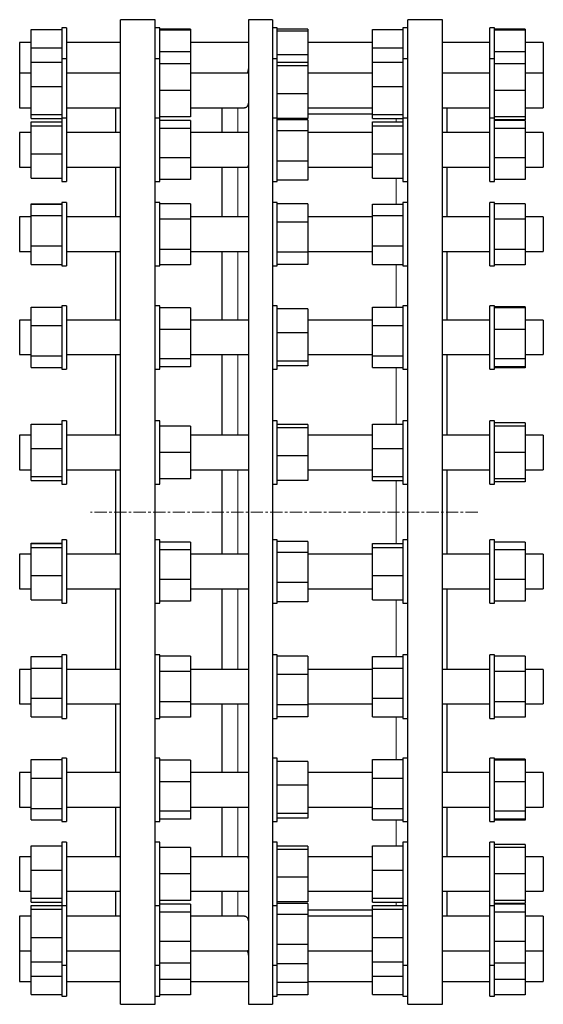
# Model space of a CAD drawing. Header units: millimetres. Extents: x 35 to 2039, y 162 to 2083.
# Tile 2 of 2: x 1494 to 2039, y 1025 to 2050. Entities that reach past the tile are written whole.
import ezdxf

# ---------------------------------------------------------------- set-up
doc = ezdxf.new("R2010")
doc.units = ezdxf.units.MM
doc.linetypes.add('CENTERX2', pattern=[20.32, 12.7, -2.54, 2.54, -2.54])
doc.layers.add('FORMAT', color=7, linetype='Continuous')

msp = doc.modelspace()

# ---------------------------------------------------------------- linework, layer by layer
at = {"color": 7, "linetype": 'Continuous', "lineweight": 25}
for p, q in [((1542.8, 2040.9), (1537.8, 2040.9)), ((1537.8, 2040.9), (1537.8, 2008.9)), ((1542.8, 2040.9), (1542.8, 2008.9)), ((1634.9, 2049.5), (1598.9, 2049.5)), ((1598.9, 1024.5), (1598.9, 2049.5)), ((1634.9, 1024.5), (1634.9, 2049.5)), ((1639.9, 2040.9), (1634.9, 2040.9)), ((1639.9, 2039.8), (1639.9, 2040.9)), ((1639.9, 2008.9), (1639.9, 2039.8)), ((1757, 2049.5), (1732, 2049.5)), ((1732, 2049.5), (1732, 1537)), ((1757, 2049.5), (1757, 1537)), ((1762, 2040.9), (1757, 2040.9)), ((1762, 2038.7), (1762, 2040.9)), ((1897.9, 2040.9), (1892.9, 2040.9)), ((1892.9, 2040.9), (1892.9, 2008.9)), ((1933.9, 2049.5), (1897.9, 2049.5)), ((1897.9, 1024.5), (1897.9, 2049.5)), ((1933.9, 1024.5), (1933.9, 2049.5)), ((1988.2, 2040.9), (1983.2, 2040.9)), ((1983.2, 2039.8), (1983.2, 2040.9)), ((1983.2, 2008.9), (1983.2, 2039.8)), ((1988.2, 2039.8), (1988.2, 2040.9)), ((1988.2, 2008.9), (1988.2, 2039.8)), ((1506, 2020.1), (1506, 2039.4)), ((1506, 2039.4), (1537.8, 2039.4)), ((1671.7, 2039.7), (1639.9, 2039.7)), ((1671.7, 2038.6), (1639.9, 2038.6)), ((1671.7, 2039.7), (1671.7, 2038.6)), ((1671.7, 2038.6), (1671.7, 2016.2)), ((1793.8, 2039.5), (1762, 2039.5)), ((1762, 2008.9), (1762, 2038.7)), ((1793.8, 2037.5), (1762, 2037.5)), ((1793.8, 2039.5), (1793.8, 2037.5)), ((1793.8, 2037.5), (1793.8, 2012.8)), ((1861.1, 2020.1), (1861.1, 2039.4)), ((1861.1, 2039.4), (1892.9, 2039.4)), ((2020, 2039.7), (1988.2, 2039.7)), ((2020, 2038.6), (1988.2, 2038.6)), ((2020, 2039.7), (2020, 2038.6)), ((2020, 2038.6), (2020, 2016.2)), ((1506, 2025.9), (1493.9, 2025.9)), ((1493.9, 2025.9), (1493.9, 2001.6)), ((1506, 2020.1), (1537.8, 2020.1)), ((1506, 2005.2), (1506, 2020.1)), ((1598.9, 2025.9), (1542.8, 2025.9)), ((1732, 2025.9), (1671.7, 2025.9)), ((1861.1, 2025.9), (1793.8, 2025.9)), ((1861.1, 2020.1), (1892.9, 2020.1)), ((1861.1, 2005.2), (1861.1, 2020.1)), ((1983.2, 2025.9), (1933.9, 2025.9)), ((2038.9, 2025.9), (2020, 2025.9)), ((2038.9, 2025.9), (2038.9, 2001.6)), ((1671.7, 2016.2), (1639.9, 2016.2)), ((1671.7, 2016.2), (1671.7, 2003.4)), ((1793.8, 2012.8), (1762, 2012.8)), ((1793.8, 2012.8), (1793.8, 2004.9)), ((2020, 2016.2), (1988.2, 2016.2)), ((2020, 2016.2), (2020, 2003.4)), ((1493.9, 2001.6), (1493.9, 1993.9)), ((1506, 2005.2), (1537.8, 2005.2)), ((1506, 1980), (1506, 2005.2)), ((1542.8, 2008.9), (1537.8, 2008.9)), ((1537.8, 2008.9), (1537.8, 1949.7)), ((1542.8, 2008.9), (1542.8, 1949.7)), ((1639.9, 2008.9), (1634.9, 2008.9)), ((1639.9, 2004.4), (1639.9, 2008.9)), ((1639.9, 1946.9), (1639.9, 2004.4)), ((1671.7, 2003.4), (1639.9, 2003.4)), ((1671.7, 2003.4), (1671.7, 1975.9)), ((1762, 2008.9), (1757, 2008.9)), ((1762, 2002.5), (1762, 2008.9)), ((1793.8, 2004.9), (1762, 2004.9)), ((1762, 1946.9), (1762, 2002.5)), ((1793.8, 2001.4), (1762, 2001.4)), ((1793.8, 2004.9), (1793.8, 2001.4)), ((1793.8, 2001.4), (1793.8, 1972.4)), ((1861.1, 1980), (1861.1, 2005.2)), ((1861.1, 2005.2), (1892.9, 2005.2)), ((1897.9, 2008.9), (1892.9, 2008.9)), ((1892.9, 2008.9), (1892.9, 1949.7)), ((1988.2, 2008.9), (1983.2, 2008.9)), ((1983.2, 2004.4), (1983.2, 2008.9)), ((1983.2, 1946.9), (1983.2, 2004.4)), ((1988.2, 2004.4), (1988.2, 2008.9)), ((1988.2, 1946.9), (1988.2, 2004.4)), ((2020, 2003.4), (1988.2, 2003.4)), ((2020, 2003.4), (2020, 1975.9)), ((2038.9, 2001.6), (2038.9, 1993.9)), ((1506, 1993.9), (1493.9, 1993.9)), ((1493.9, 1993.9), (1493.9, 1965.4)), ((1598.9, 1993.9), (1542.8, 1993.9)), ((1732, 1993.9), (1671.7, 1993.9)), ((1861.1, 1993.9), (1793.8, 1993.9)), ((1983.2, 1993.9), (1933.9, 1993.9)), ((2038.9, 1993.9), (2020, 1993.9)), ((2038.9, 1993.9), (2038.9, 1965.4)), ((1506, 1980), (1537.8, 1980)), ((1506, 1950.7), (1506, 1980)), ((1861.1, 1950.7), (1861.1, 1980)), ((1861.1, 1980), (1892.9, 1980)), ((1671.7, 1975.9), (1639.9, 1975.9)), ((1671.7, 1975.9), (1671.7, 1948.4)), ((1793.8, 1972.4), (1762, 1972.4)), ((1793.8, 1972.4), (1793.8, 1946.8)), ((2020, 1975.9), (1988.2, 1975.9)), ((2020, 1975.9), (2020, 1948.4)), ((1493.9, 1965.4), (1493.9, 1957.9)), ((1493.9, 1957.9), (1506, 1957.9)), ((1542.8, 1957.9), (1598.9, 1957.9)), ((1593.9, 1931.9), (1593.9, 1957.9)), ((1671.7, 1957.9), (1727.5, 1957.9)), ((1704.5, 1957.9), (1704.5, 1931.9)), ((1793.8, 1957.9), (1861.1, 1957.9)), ((1933.9, 1957.9), (1983.2, 1957.9)), ((1938.9, 1931.9), (1938.9, 1957.9)), ((2020, 1957.9), (2038.9, 1957.9)), ((2038.9, 1965.4), (2038.9, 1957.9)), ((1506, 1950.7), (1537.8, 1950.7)), ((1506, 1946.5), (1506, 1950.7)), ((1537.8, 1949.7), (1537.8, 1946.9)), ((1542.8, 1949.7), (1542.8, 1946.9)), ((1671.7, 1948.4), (1639.9, 1948.4)), ((1861.1, 1951), (1793.8, 1951)), ((1861.1, 1950.7), (1892.9, 1950.7)), ((1861.1, 1946.5), (1861.1, 1950.7)), ((1892.9, 1949.7), (1892.9, 1946.9)), ((2020, 1948.4), (1988.2, 1948.4)), ((2020, 1948.4), (2020, 1945.2)), ((1506, 1946.5), (1537.8, 1946.5)), ((1506, 1943.2), (1537.8, 1943.2)), ((1506, 1939.1), (1506, 1943.2)), ((1506, 1943.2), (1506, 1943.2)), ((1506, 1943.2), (1537.8, 1943.2)), ((1506, 1909.7), (1506, 1939.1)), ((1506, 1939.1), (1537.8, 1939.1)), ((1542.8, 1946.9), (1537.8, 1946.9)), ((1537.8, 1946.9), (1537.8, 1883.4)), ((1542.8, 1946.9), (1542.8, 1883.4)), ((1639.9, 1946.9), (1634.9, 1946.9)), ((1639.9, 1937.2), (1639.9, 1946.9)), ((1671.7, 1944.5), (1639.9, 1944.5)), ((1671.7, 1944.5), (1671.7, 1936.3)), ((1762, 1946.9), (1757, 1946.9)), ((1762, 1934.5), (1762, 1946.9)), ((1793.8, 1946.8), (1762, 1946.8)), ((1793.8, 1945.2), (1762, 1945.2)), ((1793.8, 1945.2), (1793.8, 1933.7)), ((1861.1, 1946.5), (1892.9, 1946.5)), ((1861.1, 1943.2), (1892.9, 1943.2)), ((1861.1, 1939.1), (1861.1, 1943.2)), ((1861.1, 1909.7), (1861.1, 1939.1)), ((1861.1, 1939.1), (1892.9, 1939.1)), ((1897.9, 1946.9), (1892.9, 1946.9)), ((1892.9, 1946.9), (1892.9, 1883.4)), ((1988.2, 1946.9), (1983.2, 1946.9)), ((1983.2, 1937.2), (1983.2, 1946.9)), ((1988.2, 1937.2), (1988.2, 1946.9)), ((2020, 1945.2), (1988.2, 1945.2)), ((2020, 1944.5), (1988.2, 1944.5)), ((2020, 1944.5), (2020, 1936.3)), ((1506, 1931.9), (1493.9, 1931.9)), ((1493.9, 1931.9), (1493.9, 1900)), ((1598.9, 1931.9), (1542.8, 1931.9)), ((1639.9, 1880.9), (1639.9, 1937.2)), ((1671.7, 1936.3), (1639.9, 1936.3)), ((1671.7, 1936.3), (1671.7, 1905.6)), ((1732, 1931.9), (1671.7, 1931.9)), ((1762, 1880.9), (1762, 1934.5)), ((1793.8, 1933.7), (1762, 1933.7)), ((1793.8, 1933.7), (1793.8, 1902.3)), ((1861.1, 1931.9), (1793.8, 1931.9)), ((1983.2, 1931.9), (1933.9, 1931.9)), ((1983.2, 1880.9), (1983.2, 1937.2)), ((1988.2, 1880.9), (1988.2, 1937.2)), ((2020, 1936.3), (1988.2, 1936.3)), ((2020, 1936.3), (2020, 1905.6)), ((2038.9, 1931.9), (2020, 1931.9)), ((2038.9, 1931.9), (2038.9, 1900)), ((1506, 1909.7), (1537.8, 1909.7)), ((1506, 1884.5), (1506, 1909.7)), ((1861.1, 1909.7), (1892.9, 1909.7)), ((1861.1, 1884.5), (1861.1, 1909.7)), ((1493.9, 1900), (1493.9, 1895.9)), ((1671.7, 1905.6), (1639.9, 1905.6)), ((1671.7, 1905.6), (1671.7, 1883.2)), ((1793.8, 1902.3), (1762, 1902.3)), ((1793.8, 1902.3), (1793.8, 1882.5)), ((2020, 1905.6), (1988.2, 1905.6)), ((2020, 1905.6), (2020, 1883.2)), ((2038.9, 1900), (2038.9, 1895.9)), ((1493.9, 1895.9), (1506, 1895.9)), ((1542.8, 1895.9), (1598.9, 1895.9)), ((1593.9, 1844.2), (1593.9, 1895.9)), ((1671.7, 1895.9), (1729.8, 1895.9)), ((1704.5, 1895.9), (1704.5, 1844.2)), ((1793.8, 1895.9), (1861.1, 1895.9)), ((1933.9, 1895.9), (1983.2, 1895.9)), ((1938.9, 1844.2), (1938.9, 1895.9)), ((2020, 1895.9), (2038.9, 1895.9)), ((1506, 1884.5), (1537.8, 1884.5)), ((1506, 1884.5), (1537.8, 1884.5)), ((1506, 1884.5), (1506, 1884.5)), ((1537.8, 1883.4), (1537.8, 1880.9)), ((1537.8, 1880.9), (1542.8, 1880.9)), ((1542.8, 1883.4), (1542.8, 1880.9)), ((1634.9, 1880.9), (1639.9, 1880.9)), ((1671.7, 1883.2), (1639.9, 1883.2)), ((1757, 1880.9), (1762, 1880.9)), ((1793.8, 1882.5), (1762, 1882.5)), ((1861.1, 1884.5), (1892.9, 1884.5)), ((1892.9, 1883.4), (1892.9, 1880.9)), ((1892.9, 1880.9), (1897.9, 1880.9)), ((1983.2, 1880.9), (1988.2, 1880.9)), ((2020, 1883.2), (1988.2, 1883.2)), ((1506, 1857.7), (1537.8, 1857.7)), ((1506, 1857.6), (1506, 1857.7)), ((1506, 1857.6), (1537.8, 1857.6)), ((1506, 1845.5), (1506, 1857.6)), ((1542.8, 1859.2), (1537.8, 1859.2)), ((1537.8, 1859.2), (1537.8, 1793.5)), ((1542.8, 1859.2), (1542.8, 1793.5)), ((1639.9, 1859.2), (1634.9, 1859.2)), ((1639.9, 1842.7), (1639.9, 1859.2)), ((1671.7, 1857.9), (1639.9, 1857.9)), ((1671.7, 1857.9), (1671.7, 1842)), ((1762, 1859.2), (1757, 1859.2)), ((1762, 1839.4), (1762, 1859.2)), ((1793.8, 1857.7), (1762, 1857.7)), ((1793.8, 1857.7), (1793.8, 1838.9)), ((1861.1, 1857.6), (1892.9, 1857.6)), ((1861.1, 1845.5), (1861.1, 1857.6)), ((1897.9, 1859.2), (1892.9, 1859.2)), ((1892.9, 1859.2), (1892.9, 1793.5)), ((1988.2, 1859.2), (1983.2, 1859.2)), ((1983.2, 1842.7), (1983.2, 1859.2)), ((1988.2, 1842.7), (1988.2, 1859.2)), ((2020, 1857.9), (1988.2, 1857.9)), ((2020, 1857.9), (2020, 1842)), ((1506, 1845.5), (1537.8, 1845.5)), ((1506, 1814), (1506, 1845.5)), ((1861.1, 1845.5), (1892.9, 1845.5)), ((1861.1, 1814), (1861.1, 1845.5)), ((1506, 1844.2), (1493.9, 1844.2)), ((1493.9, 1844.2), (1493.9, 1809.8)), ((1598.9, 1844.2), (1542.8, 1844.2)), ((1639.9, 1793.2), (1639.9, 1842.7)), ((1671.7, 1842), (1639.9, 1842)), ((1732, 1844.2), (1671.7, 1844.2)), ((1671.7, 1842), (1671.7, 1810.3)), ((1762, 1793.2), (1762, 1839.4)), ((1793.8, 1838.9), (1762, 1838.9)), ((1861.1, 1844.2), (1793.8, 1844.2)), ((1793.8, 1838.9), (1793.8, 1807.4)), ((1983.2, 1844.2), (1933.9, 1844.2)), ((1983.2, 1793.2), (1983.2, 1842.7)), ((1988.2, 1793.2), (1988.2, 1842.7)), ((2020, 1842), (1988.2, 1842)), ((2038.9, 1844.2), (2020, 1844.2)), ((2020, 1842), (2020, 1810.3)), ((2038.9, 1844.2), (2038.9, 1809.8)), ((1493.9, 1809.8), (1493.9, 1808.2)), ((1493.9, 1808.2), (1506, 1808.2)), ((1506, 1814), (1537.8, 1814)), ((1506, 1794.7), (1506, 1814)), ((1542.8, 1808.2), (1598.9, 1808.2)), ((1593.9, 1736.8), (1593.9, 1808.2)), ((1671.7, 1810.3), (1639.9, 1810.3)), ((1671.7, 1810.3), (1671.7, 1794.4)), ((1671.7, 1808.2), (1731.5, 1808.2)), ((1704.5, 1808.2), (1704.5, 1736.8)), ((1793.8, 1807.4), (1762, 1807.4)), ((1793.8, 1808.2), (1861.1, 1808.2)), ((1793.8, 1807.4), (1793.8, 1794.6)), ((1861.1, 1794.7), (1861.1, 1814)), ((1861.1, 1814), (1892.9, 1814)), ((1933.9, 1808.2), (1983.2, 1808.2)), ((1938.9, 1736.8), (1938.9, 1808.2)), ((2020, 1810.3), (1988.2, 1810.3)), ((2020, 1810.3), (2020, 1794.4)), ((2020, 1808.2), (2038.9, 1808.2)), ((2038.9, 1809.8), (2038.9, 1808.2)), ((1506, 1794.7), (1537.8, 1794.7)), ((1506, 1794.7), (1537.8, 1794.7)), ((1506, 1794.7), (1506, 1794.7)), ((1671.7, 1794.4), (1639.9, 1794.4)), ((1793.8, 1794.6), (1762, 1794.6)), ((1861.1, 1794.7), (1892.9, 1794.7)), ((2020, 1794.4), (1988.2, 1794.4)), ((1537.8, 1793.5), (1537.8, 1793.2)), ((1537.8, 1793.2), (1542.8, 1793.2)), ((1542.8, 1793.5), (1542.8, 1793.2)), ((1634.9, 1793.2), (1639.9, 1793.2)), ((1757, 1793.2), (1762, 1793.2)), ((1892.9, 1793.5), (1892.9, 1793.2)), ((1892.9, 1793.2), (1897.9, 1793.2)), ((1983.2, 1793.2), (1988.2, 1793.2)), ((1506, 1731), (1506, 1750.3)), ((1506, 1750.3), (1537.8, 1750.3)), ((1542.8, 1751.8), (1537.8, 1751.8)), ((1537.8, 1751.8), (1537.8, 1685.8)), ((1542.8, 1751.8), (1542.8, 1685.8)), ((1639.9, 1751.8), (1634.9, 1751.8)), ((1639.9, 1727.3), (1639.9, 1751.8)), ((1671.7, 1749.5), (1639.9, 1749.5)), ((1671.7, 1749.5), (1671.7, 1727)), ((1762, 1751.8), (1757, 1751.8)), ((1762, 1723.8), (1762, 1751.8)), ((1793.8, 1748.4), (1762, 1748.4)), ((1793.8, 1748.4), (1793.8, 1723.6)), ((1861.1, 1750.3), (1892.9, 1750.3)), ((1861.1, 1731), (1861.1, 1750.3)), ((1897.9, 1751.8), (1892.9, 1751.8)), ((1892.9, 1751.8), (1892.9, 1685.8)), ((1988.2, 1751.8), (1983.2, 1751.8)), ((1983.2, 1727.3), (1983.2, 1751.8)), ((1988.2, 1727.3), (1988.2, 1751.8)), ((2020, 1750.5), (1988.2, 1750.5)), ((2020, 1749.5), (1988.2, 1749.5)), ((2020, 1750.5), (2020, 1749.5)), ((2020, 1749.5), (2020, 1727)), ((1506, 1736.8), (1493.9, 1736.8)), ((1493.9, 1736.8), (1493.9, 1701)), ((1598.9, 1736.8), (1542.8, 1736.8)), ((1732, 1736.8), (1671.7, 1736.8)), ((1861.1, 1736.8), (1793.8, 1736.8)), ((1983.2, 1736.8), (1933.9, 1736.8)), ((2038.9, 1736.8), (2020, 1736.8)), ((2038.9, 1736.8), (2038.9, 1701)), ((1506, 1731), (1537.8, 1731)), ((1506, 1699.5), (1506, 1731)), ((1639.9, 1685.8), (1639.9, 1727.3)), ((1671.7, 1727), (1639.9, 1727)), ((1671.7, 1727), (1671.7, 1696.3)), ((1762, 1685.8), (1762, 1723.8)), ((1793.8, 1723.6), (1762, 1723.6)), ((1793.8, 1723.6), (1793.8, 1694)), ((1861.1, 1731), (1892.9, 1731)), ((1861.1, 1699.5), (1861.1, 1731)), ((1983.2, 1685.8), (1983.2, 1727.3)), ((1988.2, 1685.8), (1988.2, 1727.3)), ((2020, 1727), (1988.2, 1727)), ((2020, 1727), (2020, 1696.3)), ((1493.9, 1701), (1493.9, 1700.8)), ((1493.9, 1700.8), (1506, 1700.8)), ((1506, 1699.5), (1537.8, 1699.5)), ((1506, 1687.3), (1506, 1699.5)), ((1542.8, 1700.8), (1598.9, 1700.8)), ((1593.9, 1617), (1593.9, 1700.8)), ((1671.7, 1696.3), (1639.9, 1696.3)), ((1671.7, 1700.8), (1732, 1700.8)), ((1671.7, 1696.3), (1671.7, 1688.1)), ((1704.5, 1700.8), (1704.5, 1617)), ((1793.8, 1694), (1762, 1694)), ((1793.8, 1700.8), (1861.1, 1700.8)), ((1793.8, 1694), (1793.8, 1689.2)), ((1861.1, 1699.5), (1892.9, 1699.5)), ((1861.1, 1687.3), (1861.1, 1699.5)), ((1933.9, 1700.8), (1983.2, 1700.8)), ((1938.9, 1617), (1938.9, 1700.8)), ((2020, 1696.3), (1988.2, 1696.3)), ((2020, 1700.8), (2038.9, 1700.8)), ((2020, 1696.3), (2020, 1688.1)), ((2038.9, 1701), (2038.9, 1700.8)), ((1506, 1687.3), (1537.8, 1687.3)), ((1537.8, 1685.8), (1542.8, 1685.8)), ((1634.9, 1685.8), (1639.9, 1685.8)), ((1671.7, 1688.1), (1639.9, 1688.1)), ((1757, 1685.8), (1762, 1685.8)), ((1793.8, 1689.2), (1762, 1689.2)), ((1861.1, 1687.3), (1892.9, 1687.3)), ((1892.9, 1685.8), (1897.9, 1685.8)), ((1983.2, 1685.8), (1988.2, 1685.8)), ((2020, 1688.1), (1988.2, 1688.1)), ((2020, 1687), (1988.2, 1687)), ((2020, 1688.1), (2020, 1687)), ((1542.8, 1632), (1537.8, 1632)), ((1537.8, 1632), (1537.8, 1566)), ((1542.8, 1632), (1542.8, 1566)), ((1639.9, 1632), (1634.9, 1632)), ((1639.9, 1599), (1639.9, 1632)), ((1762, 1632), (1757, 1632)), ((1762, 1595.4), (1762, 1632)), ((1897.9, 1632), (1892.9, 1632)), ((1892.9, 1632), (1892.9, 1566)), ((1988.2, 1632), (1983.2, 1632)), ((1983.2, 1599), (1983.2, 1632)), ((1988.2, 1599), (1988.2, 1632)), ((1506, 1628.4), (1537.8, 1628.4)), ((1506, 1603.2), (1506, 1628.4)), ((1671.7, 1626.5), (1639.9, 1626.5)), ((1671.7, 1626.5), (1671.7, 1599)), ((1793.8, 1628.1), (1762, 1628.1)), ((1793.8, 1624.6), (1762, 1624.6)), ((1793.8, 1628.1), (1793.8, 1624.6)), ((1793.8, 1624.6), (1793.8, 1595.5)), ((1861.1, 1628.4), (1892.9, 1628.4)), ((1861.1, 1603.2), (1861.1, 1628.4)), ((2020, 1629.7), (1988.2, 1629.7)), ((2020, 1626.5), (1988.2, 1626.5)), ((2020, 1629.7), (2020, 1626.5)), ((2020, 1626.5), (2020, 1599)), ((1506, 1617), (1493.9, 1617)), ((1493.9, 1617), (1493.9, 1581)), ((1598.9, 1617), (1542.8, 1617)), ((1732, 1617), (1671.7, 1617)), ((1861.1, 1617), (1793.8, 1617)), ((1983.2, 1617), (1933.9, 1617)), ((2038.9, 1617), (2020, 1617)), ((2038.9, 1617), (2038.9, 1581)), ((1506, 1603.2), (1537.8, 1603.2)), ((1506, 1573.8), (1506, 1603.2)), ((1639.9, 1566), (1639.9, 1599)), ((1671.7, 1599), (1639.9, 1599)), ((1671.7, 1599), (1671.7, 1571.5)), ((1861.1, 1573.8), (1861.1, 1603.2)), ((1861.1, 1603.2), (1892.9, 1603.2)), ((1983.2, 1566), (1983.2, 1599)), ((1988.2, 1566), (1988.2, 1599)), ((2020, 1599), (1988.2, 1599)), ((2020, 1599), (2020, 1571.5)), ((1793.8, 1595.5), (1762, 1595.5)), ((1762, 1566), (1762, 1595.4)), ((1793.8, 1595.5), (1793.8, 1569.9)), ((1493.9, 1581), (1506, 1581)), ((1542.8, 1581), (1598.9, 1581)), ((1593.9, 1493), (1593.9, 1581)), ((1671.7, 1581), (1732, 1581)), ((1704.5, 1581), (1704.5, 1537)), ((1793.8, 1581), (1861.1, 1581)), ((1933.9, 1581), (1983.2, 1581)), ((1938.9, 1493), (1938.9, 1581)), ((2020, 1581), (2038.9, 1581)), ((1506, 1573.8), (1537.8, 1573.8)), ((1506, 1569.7), (1506, 1573.8)), ((1506, 1569.7), (1537.8, 1569.7)), ((1671.7, 1571.5), (1639.9, 1571.5)), ((1793.8, 1569.9), (1762, 1569.9)), ((1861.1, 1573.8), (1892.9, 1573.8)), ((1861.1, 1569.7), (1861.1, 1573.8)), ((1861.1, 1569.7), (1892.9, 1569.7)), ((2020, 1571.5), (1988.2, 1571.5)), ((2020, 1568.3), (1988.2, 1568.3)), ((2020, 1571.5), (2020, 1568.3)), ((1537.8, 1566), (1542.8, 1566)), ((1634.9, 1566), (1639.9, 1566)), ((1757, 1566), (1762, 1566)), ((1892.9, 1566), (1897.9, 1566)), ((1983.2, 1566), (1988.2, 1566)), ((1704.5, 1537), (1704.5, 1493)), ((1732, 1537), (1732, 1024.5)), ((1757, 1537), (1757, 1024.5)), ((1542.8, 1508), (1537.8, 1508)), ((1537.8, 1508), (1537.8, 1442)), ((1542.8, 1508), (1542.8, 1442)), ((1639.9, 1508), (1634.9, 1508)), ((1639.9, 1466.5), (1639.9, 1508)), ((1762, 1508), (1757, 1508)), ((1762, 1463), (1762, 1508)), ((1897.9, 1508), (1892.9, 1508)), ((1892.9, 1508), (1892.9, 1442)), ((1988.2, 1508), (1983.2, 1508)), ((1983.2, 1466.5), (1983.2, 1508)), ((1988.2, 1466.5), (1988.2, 1508)), ((1506, 1504.3), (1506, 1504.4)), ((1506, 1504.4), (1537.8, 1504.4)), ((1506, 1504.3), (1537.8, 1504.3)), ((1506, 1500.2), (1506, 1504.3)), ((1506, 1500.2), (1537.8, 1500.2)), ((1506, 1470.9), (1506, 1500.2)), ((1671.7, 1505.7), (1639.9, 1505.7)), ((1671.7, 1497.5), (1639.9, 1497.5)), ((1671.7, 1505.7), (1671.7, 1497.5)), ((1671.7, 1497.5), (1671.7, 1466.8)), ((1793.8, 1506.4), (1762, 1506.4)), ((1793.8, 1506.4), (1793.8, 1494.9)), ((1861.1, 1504.3), (1892.9, 1504.3)), ((1861.1, 1500.2), (1861.1, 1504.3)), ((1861.1, 1470.9), (1861.1, 1500.2)), ((1861.1, 1500.2), (1892.9, 1500.2)), ((2020, 1505.7), (1988.2, 1505.7)), ((2020, 1497.5), (1988.2, 1497.5)), ((2020, 1505.7), (2020, 1497.5)), ((2020, 1497.5), (2020, 1466.8)), ((1506, 1493), (1493.9, 1493)), ((1493.9, 1493), (1493.9, 1457)), ((1598.9, 1493), (1542.8, 1493)), ((1732, 1493), (1671.7, 1493)), ((1793.8, 1494.9), (1762, 1494.9)), ((1793.8, 1494.9), (1793.8, 1463.5)), ((1861.1, 1493), (1793.8, 1493)), ((1983.2, 1493), (1933.9, 1493)), ((2038.9, 1493), (2020, 1493)), ((2038.9, 1493), (2038.9, 1457)), ((1506, 1470.9), (1537.8, 1470.9)), ((1506, 1445.7), (1506, 1470.9)), ((1671.7, 1466.8), (1639.9, 1466.8)), ((1639.9, 1442), (1639.9, 1466.5)), ((1671.7, 1466.8), (1671.7, 1444.3)), ((1861.1, 1470.9), (1892.9, 1470.9)), ((1861.1, 1445.7), (1861.1, 1470.9)), ((1983.2, 1442), (1983.2, 1466.5)), ((2020, 1466.8), (1988.2, 1466.8)), ((1988.2, 1442), (1988.2, 1466.5)), ((2020, 1466.8), (2020, 1444.3)), ((1493.9, 1457), (1506, 1457)), ((1542.8, 1457), (1598.9, 1457)), ((1593.9, 1373.2), (1593.9, 1457)), ((1671.7, 1457), (1732, 1457)), ((1704.5, 1457), (1704.5, 1373.2)), ((1793.8, 1463.5), (1762, 1463.5)), ((1762, 1442), (1762, 1463)), ((1793.8, 1463.5), (1793.8, 1443.6)), ((1793.8, 1457), (1861.1, 1457)), ((1933.9, 1457), (1983.2, 1457)), ((1938.9, 1373.2), (1938.9, 1457)), ((2020, 1457), (2038.9, 1457)), ((1506, 1445.7), (1537.8, 1445.7)), ((1506, 1445.7), (1537.8, 1445.7)), ((1506, 1445.7), (1506, 1445.7)), ((1861.1, 1445.7), (1892.9, 1445.7)), ((1537.8, 1442), (1542.8, 1442)), ((1634.9, 1442), (1639.9, 1442)), ((1671.7, 1444.3), (1639.9, 1444.3)), ((1757, 1442), (1762, 1442)), ((1793.8, 1443.6), (1762, 1443.6)), ((1892.9, 1442), (1897.9, 1442)), ((1983.2, 1442), (1988.2, 1442)), ((2020, 1444.3), (1988.2, 1444.3)), ((1506, 1386.7), (1537.8, 1386.7)), ((1506, 1374.6), (1506, 1386.7)), ((1506, 1386.7), (1506, 1386.7)), ((1506, 1386.7), (1537.8, 1386.7)), ((1542.8, 1388.2), (1537.8, 1388.2)), ((1537.8, 1388.2), (1537.8, 1322.2)), ((1542.8, 1388.2), (1542.8, 1322.2)), ((1639.9, 1388.2), (1634.9, 1388.2)), ((1639.9, 1338.7), (1639.9, 1388.2)), ((1671.7, 1387), (1639.9, 1387)), ((1671.7, 1387), (1671.7, 1371.1)), ((1762, 1388.2), (1757, 1388.2)), ((1762, 1335.7), (1762, 1388.2)), ((1793.8, 1386.8), (1762, 1386.8)), ((1793.8, 1386.8), (1793.8, 1368)), ((1861.1, 1386.7), (1892.9, 1386.7)), ((1861.1, 1374.6), (1861.1, 1386.7)), ((1897.9, 1388.2), (1892.9, 1388.2)), ((1892.9, 1388.2), (1892.9, 1322.2)), ((1988.2, 1388.2), (1983.2, 1388.2)), ((1983.2, 1338.7), (1983.2, 1388.2)), ((1988.2, 1338.7), (1988.2, 1388.2)), ((2020, 1387), (1988.2, 1387)), ((2020, 1387), (2020, 1371.1)), ((1506, 1374.6), (1537.8, 1374.6)), ((1506, 1343.1), (1506, 1374.6)), ((1861.1, 1374.6), (1892.9, 1374.6)), ((1861.1, 1343.1), (1861.1, 1374.6)), ((1506, 1373.2), (1493.9, 1373.2)), ((1493.9, 1373.2), (1493.9, 1337.2)), ((1598.9, 1373.2), (1542.8, 1373.2)), ((1671.7, 1371.1), (1639.9, 1371.1)), ((1732, 1373.2), (1671.7, 1373.2)), ((1671.7, 1371.1), (1671.7, 1339.4)), ((1793.8, 1368), (1762, 1368)), ((1861.1, 1373.2), (1793.8, 1373.2)), ((1793.8, 1368), (1793.8, 1336.4)), ((1983.2, 1373.2), (1933.9, 1373.2)), ((2020, 1371.1), (1988.2, 1371.1)), ((2038.9, 1373.2), (2020, 1373.2)), ((2020, 1371.1), (2020, 1339.4)), ((2038.9, 1373.2), (2038.9, 1337.2)), ((1506, 1323.8), (1506, 1343.1)), ((1506, 1343.1), (1537.8, 1343.1)), ((1861.1, 1323.8), (1861.1, 1343.1)), ((1861.1, 1343.1), (1892.9, 1343.1)), ((1493.9, 1337.2), (1506, 1337.2)), ((1542.8, 1337.2), (1598.9, 1337.2)), ((1593.9, 1265.8), (1593.9, 1337.2)), ((1671.7, 1339.4), (1639.9, 1339.4)), ((1639.9, 1322.2), (1639.9, 1338.7)), ((1671.7, 1339.4), (1671.7, 1323.5)), ((1671.7, 1337.2), (1732, 1337.2)), ((1704.5, 1337.2), (1704.5, 1265.8)), ((1793.8, 1336.4), (1762, 1336.4)), ((1762, 1322.2), (1762, 1335.7)), ((1793.8, 1337.2), (1861.1, 1337.2)), ((1793.8, 1336.4), (1793.8, 1323.7)), ((1933.9, 1337.2), (1983.2, 1337.2)), ((1938.9, 1265.8), (1938.9, 1337.2)), ((1983.2, 1322.2), (1983.2, 1338.7)), ((2020, 1339.4), (1988.2, 1339.4)), ((1988.2, 1322.2), (1988.2, 1338.7)), ((2020, 1339.4), (2020, 1323.5)), ((2020, 1337.2), (2038.9, 1337.2)), ((1506, 1323.8), (1537.8, 1323.8)), ((1506, 1323.7), (1506, 1323.8)), ((1506, 1323.7), (1537.8, 1323.7)), ((1671.7, 1323.5), (1639.9, 1323.5)), ((1793.8, 1323.7), (1762, 1323.7)), ((1861.1, 1323.8), (1892.9, 1323.8)), ((2020, 1323.5), (1988.2, 1323.5)), ((1537.8, 1322.2), (1542.8, 1322.2)), ((1634.9, 1322.2), (1639.9, 1322.2)), ((1757, 1322.2), (1762, 1322.2)), ((1892.9, 1322.2), (1897.9, 1322.2)), ((1983.2, 1322.2), (1988.2, 1322.2)), ((1506, 1279.3), (1537.8, 1279.3)), ((1506, 1260), (1506, 1279.3)), ((1542.8, 1280.8), (1537.8, 1280.8)), ((1537.8, 1280.8), (1537.8, 1214.8)), ((1542.8, 1280.8), (1542.8, 1214.8)), ((1639.9, 1280.8), (1634.9, 1280.8)), ((1639.9, 1224.5), (1639.9, 1280.8)), ((1671.7, 1278.5), (1639.9, 1278.5)), ((1671.7, 1278.5), (1671.7, 1256.1)), ((1762, 1280.8), (1757, 1280.8)), ((1762, 1222.1), (1762, 1280.8)), ((1793.8, 1277.4), (1762, 1277.4)), ((1793.8, 1277.4), (1793.8, 1252.7)), ((1861.1, 1260), (1861.1, 1279.3)), ((1861.1, 1279.3), (1892.9, 1279.3)), ((1897.9, 1280.8), (1892.9, 1280.8)), ((1892.9, 1280.8), (1892.9, 1214.8)), ((1988.2, 1280.8), (1983.2, 1280.8)), ((1983.2, 1224.5), (1983.2, 1280.8)), ((1988.2, 1224.5), (1988.2, 1280.8)), ((2020, 1279.6), (1988.2, 1279.6)), ((2020, 1278.5), (1988.2, 1278.5)), ((2020, 1279.6), (2020, 1278.5)), ((2020, 1278.5), (2020, 1256.1)), ((1506, 1265.8), (1493.9, 1265.8)), ((1493.9, 1265.8), (1493.9, 1229.8)), ((1598.9, 1265.8), (1542.8, 1265.8)), ((1731.5, 1265.8), (1671.7, 1265.8)), ((1861.1, 1265.8), (1793.8, 1265.8)), ((1983.2, 1265.8), (1933.9, 1265.8)), ((2038.9, 1265.8), (2020, 1265.8)), ((2038.9, 1265.8), (2038.9, 1229.8)), ((1506, 1228.5), (1506, 1260)), ((1506, 1260), (1537.8, 1260)), ((1671.7, 1256.1), (1639.9, 1256.1)), ((1671.7, 1256.1), (1671.7, 1225.4)), ((1793.8, 1252.7), (1762, 1252.7)), ((1793.8, 1252.7), (1793.8, 1223.1)), ((1861.1, 1260), (1892.9, 1260)), ((1861.1, 1228.5), (1861.1, 1260)), ((2020, 1256.1), (1988.2, 1256.1)), ((2020, 1256.1), (2020, 1225.4)), ((1493.9, 1229.8), (1506, 1229.8)), ((1506, 1228.5), (1537.8, 1228.5)), ((1506, 1216.4), (1506, 1228.5)), ((1542.8, 1229.8), (1598.9, 1229.8)), ((1593.9, 1178.2), (1593.9, 1229.8)), ((1671.7, 1225.4), (1639.9, 1225.4)), ((1639.9, 1214.8), (1639.9, 1224.5)), ((1671.7, 1229.8), (1732, 1229.8)), ((1671.7, 1225.4), (1671.7, 1217.2)), ((1704.5, 1229.8), (1704.5, 1178.2)), ((1793.8, 1223.1), (1762, 1223.1)), ((1762, 1214.8), (1762, 1222.1)), ((1793.8, 1229.8), (1861.1, 1229.8)), ((1793.8, 1223.1), (1793.8, 1218.3)), ((1861.1, 1228.5), (1892.9, 1228.5)), ((1861.1, 1216.4), (1861.1, 1228.5)), ((1933.9, 1229.8), (1983.2, 1229.8)), ((1938.9, 1178.2), (1938.9, 1229.8)), ((1983.2, 1214.8), (1983.2, 1224.5)), ((2020, 1225.4), (1988.2, 1225.4)), ((1988.2, 1214.8), (1988.2, 1224.5)), ((2020, 1229.8), (2038.9, 1229.8)), ((2020, 1225.4), (2020, 1217.2)), ((1506, 1216.4), (1537.8, 1216.4)), ((1537.8, 1214.8), (1542.8, 1214.8)), ((1634.9, 1214.8), (1639.9, 1214.8)), ((1671.7, 1217.2), (1639.9, 1217.2)), ((1757, 1214.8), (1762, 1214.8)), ((1793.8, 1218.3), (1762, 1218.3)), ((1861.1, 1216.4), (1892.9, 1216.4)), ((1892.9, 1214.8), (1897.9, 1214.8)), ((1983.2, 1214.8), (1988.2, 1214.8)), ((2020, 1217.2), (1988.2, 1217.2)), ((2020, 1216.1), (1988.2, 1216.1)), ((2020, 1217.2), (2020, 1216.1)), ((1506, 1189.5), (1537.8, 1189.5)), ((1506, 1164.3), (1506, 1189.5)), ((1542.8, 1193.2), (1537.8, 1193.2)), ((1537.8, 1193.2), (1537.8, 1127.2)), ((1542.8, 1193.2), (1542.8, 1127.2)), ((1639.9, 1193.2), (1634.9, 1193.2)), ((1639.9, 1131.6), (1639.9, 1193.2)), ((1762, 1193.2), (1757, 1193.2)), ((1762, 1130), (1762, 1193.2)), ((1793.8, 1189.2), (1762, 1189.2)), ((1793.8, 1189.2), (1793.8, 1185.8)), ((1861.1, 1164.3), (1861.1, 1189.5)), ((1861.1, 1189.5), (1892.9, 1189.5)), ((1897.9, 1193.2), (1892.9, 1193.2)), ((1892.9, 1193.2), (1892.9, 1127.2)), ((1988.2, 1193.2), (1983.2, 1193.2)), ((1983.2, 1131.6), (1983.2, 1193.2)), ((1988.2, 1131.6), (1988.2, 1193.2)), ((2020, 1190.8), (1988.2, 1190.8)), ((2020, 1190.8), (2020, 1187.7)), ((1671.7, 1187.7), (1639.9, 1187.7)), ((1671.7, 1187.7), (1671.7, 1160.2)), ((1793.8, 1185.8), (1762, 1185.8)), ((1793.8, 1185.8), (1793.8, 1156.7)), ((2020, 1187.7), (1988.2, 1187.7)), ((2020, 1187.7), (2020, 1160.2)), ((1506, 1178.2), (1493.9, 1178.2)), ((1493.9, 1178.2), (1493.9, 1142.2)), ((1598.9, 1178.2), (1542.8, 1178.2)), ((1729.8, 1178.2), (1671.7, 1178.2)), ((1861.1, 1178.2), (1793.8, 1178.2)), ((1983.2, 1178.2), (1933.9, 1178.2)), ((2038.9, 1178.2), (2020, 1178.2)), ((2038.9, 1178.2), (2038.9, 1142.2)), ((1506, 1135), (1506, 1164.3)), ((1506, 1164.3), (1537.8, 1164.3)), ((1671.7, 1160.2), (1639.9, 1160.2)), ((1671.7, 1160.2), (1671.7, 1132.7)), ((1861.1, 1164.3), (1892.9, 1164.3)), ((1861.1, 1135), (1861.1, 1164.3)), ((2020, 1160.2), (1988.2, 1160.2)), ((2020, 1160.2), (2020, 1132.7)), ((1793.8, 1156.7), (1762, 1156.7)), ((1793.8, 1156.7), (1793.8, 1131.1)), ((1493.9, 1142.2), (1506, 1142.2)), ((1542.8, 1142.2), (1598.9, 1142.2)), ((1593.9, 1116.2), (1593.9, 1142.2)), ((1671.7, 1142.2), (1732, 1142.2)), ((1704.5, 1142.2), (1704.5, 1116.2)), ((1793.8, 1142.2), (1861.1, 1142.2)), ((1933.9, 1142.2), (1983.2, 1142.2)), ((1938.9, 1116.2), (1938.9, 1142.2)), ((2020, 1142.2), (2038.9, 1142.2)), ((1506, 1135), (1537.8, 1135)), ((1506, 1130.8), (1506, 1135)), ((1506, 1130.8), (1537.8, 1130.8)), ((1506, 1127.5), (1506, 1127.5)), ((1506, 1127.5), (1537.8, 1127.5)), ((1671.7, 1132.7), (1639.9, 1132.7)), ((1639.9, 1127.2), (1639.9, 1131.6)), ((1671.7, 1128.8), (1639.9, 1128.8)), ((1671.7, 1128.8), (1671.7, 1120.6)), ((1793.8, 1131.1), (1762, 1131.1)), ((1762, 1127.2), (1762, 1130)), ((1793.8, 1129.6), (1762, 1129.6)), ((1793.8, 1129.6), (1793.8, 1118)), ((1861.1, 1135), (1892.9, 1135)), ((1861.1, 1130.8), (1861.1, 1135)), ((1861.1, 1130.8), (1892.9, 1130.8)), ((1983.2, 1127.2), (1983.2, 1131.6)), ((2020, 1132.7), (1988.2, 1132.7)), ((1988.2, 1127.2), (1988.2, 1131.6)), ((2020, 1129.5), (1988.2, 1129.5)), ((2020, 1128.8), (1988.2, 1128.8)), ((2020, 1132.7), (2020, 1129.5)), ((2020, 1128.8), (2020, 1120.6)), ((1506, 1127.5), (1537.8, 1127.5)), ((1506, 1123.4), (1506, 1127.5)), ((1506, 1094), (1506, 1123.4)), ((1506, 1123.4), (1537.8, 1123.4)), ((1537.8, 1127.2), (1542.8, 1127.2)), ((1537.8, 1127.2), (1537.8, 1065.2)), ((1542.8, 1127.2), (1542.8, 1065.2)), ((1634.9, 1127.2), (1639.9, 1127.2)), ((1639.9, 1066.3), (1639.9, 1127.2)), ((1671.7, 1120.6), (1639.9, 1120.6)), ((1671.7, 1120.6), (1671.7, 1089.9)), ((1757, 1127.2), (1762, 1127.2)), ((1762, 1065.5), (1762, 1127.2)), ((1793.8, 1118), (1762, 1118)), ((1793.8, 1123), (1861.1, 1123)), ((1793.8, 1118), (1793.8, 1086.6)), ((1861.1, 1127.5), (1892.9, 1127.5)), ((1861.1, 1123.4), (1861.1, 1127.5)), ((1861.1, 1123.4), (1892.9, 1123.4)), ((1861.1, 1094), (1861.1, 1123.4)), ((1892.9, 1127.2), (1897.9, 1127.2)), ((1892.9, 1127.2), (1892.9, 1065.2)), ((1983.2, 1127.2), (1988.2, 1127.2)), ((1983.2, 1066.3), (1983.2, 1127.2)), ((1988.2, 1066.3), (1988.2, 1127.2)), ((2020, 1120.6), (1988.2, 1120.6)), ((2020, 1120.6), (2020, 1089.9)), ((1506, 1116.2), (1493.9, 1116.2)), ((1493.9, 1116.2), (1493.9, 1080.2)), ((1598.9, 1116.2), (1542.8, 1116.2)), ((1727.5, 1116.2), (1671.7, 1116.2)), ((1861.1, 1116.2), (1793.8, 1116.2)), ((1983.2, 1116.2), (1933.9, 1116.2)), ((2038.9, 1116.2), (2020, 1116.2)), ((2038.9, 1116.2), (2038.9, 1080.2)), ((1506, 1068.8), (1506, 1094)), ((1506, 1094), (1537.8, 1094)), ((1671.7, 1089.9), (1639.9, 1089.9)), ((1671.7, 1089.9), (1671.7, 1067.5)), ((1793.8, 1086.6), (1762, 1086.6)), ((1793.8, 1086.6), (1793.8, 1066.8)), ((1861.1, 1094), (1892.9, 1094)), ((1861.1, 1068.8), (1861.1, 1094)), ((2020, 1089.9), (1988.2, 1089.9)), ((2020, 1089.9), (2020, 1067.5)), ((1493.9, 1080.2), (1506, 1080.2)), ((1493.9, 1080.2), (1493.9, 1048.1)), ((1542.8, 1080.2), (1598.9, 1080.2)), ((1671.7, 1080.2), (1732, 1080.2)), ((1793.8, 1080.2), (1861.1, 1080.2)), ((1933.9, 1080.2), (1983.2, 1080.2)), ((2020, 1080.2), (2038.9, 1080.2)), ((2038.9, 1080.2), (2038.9, 1048.1)), ((1506, 1068.8), (1537.8, 1068.8)), ((1506, 1053.9), (1506, 1068.8)), ((1671.7, 1067.5), (1639.9, 1067.5)), ((1639.9, 1065.2), (1639.9, 1066.3)), ((1671.7, 1067.5), (1671.7, 1050.2)), ((1793.8, 1066.8), (1762, 1066.8)), ((1793.8, 1066.8), (1793.8, 1047.3)), ((1861.1, 1068.8), (1892.9, 1068.8)), ((1861.1, 1053.9), (1861.1, 1068.8)), ((1983.2, 1065.2), (1983.2, 1066.3)), ((2020, 1067.5), (1988.2, 1067.5)), ((1988.2, 1065.2), (1988.2, 1066.3)), ((2020, 1067.5), (2020, 1050.2)), ((1537.8, 1065.2), (1542.8, 1065.2)), ((1537.8, 1065.2), (1537.8, 1033.1)), ((1542.8, 1065.2), (1542.8, 1033.1)), ((1634.9, 1065.2), (1639.9, 1065.2)), ((1639.9, 1033.1), (1639.9, 1065.2)), ((1757, 1065.2), (1762, 1065.2)), ((1762, 1065.2), (1762, 1065.5)), ((1762, 1033.1), (1762, 1065.2)), ((1892.9, 1065.2), (1897.9, 1065.2)), ((1892.9, 1065.2), (1892.9, 1033.1)), ((1983.2, 1065.2), (1988.2, 1065.2)), ((1983.2, 1033.1), (1983.2, 1065.2)), ((1988.2, 1033.1), (1988.2, 1065.2)), ((1493.9, 1048.1), (1506, 1048.1)), ((1506, 1034.6), (1506, 1053.9)), ((1506, 1053.9), (1537.8, 1053.9)), ((1542.8, 1048.1), (1598.9, 1048.1)), ((1671.7, 1050.2), (1639.9, 1050.2)), ((1671.7, 1050.2), (1671.7, 1034.3)), ((1671.7, 1048.1), (1732, 1048.1)), ((1793.8, 1047.3), (1762, 1047.3)), ((1793.8, 1048.1), (1861.1, 1048.1)), ((1793.8, 1047.3), (1793.8, 1034.5)), ((1861.1, 1053.9), (1892.9, 1053.9)), ((1861.1, 1034.6), (1861.1, 1053.9)), ((1933.9, 1048.1), (1983.2, 1048.1)), ((2020, 1050.2), (1988.2, 1050.2)), ((2020, 1050.2), (2020, 1034.3)), ((2020, 1048.1), (2038.9, 1048.1)), ((1506, 1034.6), (1537.8, 1034.6)), ((1506, 1034.6), (1537.8, 1034.6)), ((1506, 1034.6), (1506, 1034.6)), ((1537.8, 1033.1), (1542.8, 1033.1)), ((1634.9, 1033.1), (1639.9, 1033.1)), ((1671.7, 1034.3), (1639.9, 1034.3)), ((1757, 1033.1), (1762, 1033.1)), ((1793.8, 1034.5), (1762, 1034.5)), ((1861.1, 1034.6), (1892.9, 1034.6)), ((1861.1, 1034.6), (1892.9, 1034.6)), ((1861.1, 1034.6), (1861.1, 1034.6)), ((1892.9, 1033.1), (1897.9, 1033.1)), ((1983.2, 1033.1), (1988.2, 1033.1)), ((2020, 1034.3), (1988.2, 1034.3)), ((1598.9, 1024.5), (1634.9, 1024.5)), ((1732, 1024.5), (1757, 1024.5)), ((1897.9, 1024.5), (1933.9, 1024.5))]:
    msp.add_line(p, q, dxfattribs=at)
at = {"color": 8, "linetype": 'Continuous', "lineweight": 18}
for p, q in [((1721.1, 1931.9), (1721.1, 1957.9)), ((1885.9, 1943.2), (1885.9, 1946.5)), ((1721.1, 1844.2), (1721.1, 1895.9)), ((1885.9, 1857.6), (1885.9, 1884.5)), ((1721.1, 1736.8), (1721.1, 1808.2)), ((1885.9, 1750.3), (1885.9, 1794.7)), ((1721.1, 1617), (1721.1, 1700.8)), ((1885.9, 1628.4), (1885.9, 1687.3)), ((1721.1, 1537), (1721.1, 1581)), ((1885.9, 1504.3), (1885.9, 1569.7)), ((1721.1, 1493), (1721.1, 1537)), ((1721.1, 1373.2), (1721.1, 1457)), ((1885.9, 1386.7), (1885.9, 1445.7)), ((1721.1, 1265.8), (1721.1, 1337.2)), ((1885.9, 1279.3), (1885.9, 1323.8)), ((1721.1, 1178.2), (1721.1, 1229.8)), ((1885.9, 1189.5), (1885.9, 1216.4)), ((1721.1, 1116.2), (1721.1, 1142.2)), ((1885.9, 1127.5), (1885.9, 1130.8))]:
    msp.add_line(p, q, dxfattribs=at)
at = {"color": 7, "linetype": 'Continuous', "lineweight": 25}
for points, knots in [([(1730.9, 1993.9), (1731, 1994.1), (1731.2, 1994.5), (1731.5, 1995.3), (1731.8, 1996.2), (1732, 1997.2), (1732, 1998), (1732, 1998.4)], [0, 0, 0, 0, 0.166042, 0.354587, 0.543096, 0.769942, 1, 1, 1, 1]), ([(1727.5, 1957.9), (1727.7, 1957.9), (1728.2, 1957.9), (1728.9, 1958.1), (1729.6, 1958.3), (1730.2, 1958.7), (1730.7, 1959.1), (1731.1, 1959.7), (1731.5, 1960.2), (1731.7, 1960.8), (1731.9, 1961.3), (1732, 1962), (1732, 1962.5), (1732, 1962.7)], [0, 0, 0, 0, 0.1100605, 0.2233048, 0.3252583, 0.4271977, 0.5317375, 0.6362497, 0.7087472, 0.7812356, 0.8555516, 0.9298559, 1, 1, 1, 1]), ([(1729.8, 1895.9), (1729.9, 1895.9), (1730.2, 1895.9), (1730.7, 1896), (1731.1, 1896.2), (1731.5, 1896.4), (1731.7, 1896.7), (1731.9, 1897.1), (1732, 1897.5), (1732, 1897.8), (1732, 1898)], [0, 0, 0, 0, 0.098261, 0.262834, 0.427363, 0.541493, 0.655608, 0.772601, 0.889575, 1, 1, 1, 1]), ([(1731.5, 1808.2), (1731.6, 1808.2), (1731.7, 1808.2), (1731.9, 1808.3), (1732, 1808.4), (1732, 1808.6), (1732, 1808.6)], [0, 0, 0, 0, 0.235918, 0.495483, 0.755007, 1, 1, 1, 1]), ([(1732, 1265.4), (1732, 1265.5), (1732, 1265.7), (1731.8, 1265.8), (1731.5, 1265.8), (1731.5, 1265.8)], [0, 0, 0, 0, 0.327404, 0.769112, 1, 1, 1, 1]), ([(1732, 1176.1), (1732, 1176.3), (1732, 1176.7), (1731.7, 1177.3), (1731.3, 1177.8), (1730.8, 1178), (1730.3, 1178.1), (1730, 1178.2), (1729.8, 1178.2)], [0, 0, 0, 0, 0.147726, 0.3470263, 0.5503703, 0.7078043, 0.8652764, 1, 1, 1, 1]), ([(1732, 1111.3), (1732, 1111.6), (1732, 1112.3), (1731.7, 1113.3), (1731.3, 1114.1), (1730.8, 1114.8), (1730.3, 1115.2), (1729.7, 1115.6), (1729.1, 1115.9), (1728.4, 1116.1), (1727.9, 1116.2), (1727.6, 1116.2), (1727.5, 1116.2)], [0, 0, 0, 0, 0.093828, 0.220413, 0.349566, 0.449559, 0.549577, 0.652368, 0.755174, 0.859016, 0.962863, 1, 1, 1, 1]), ([(1732, 1075.6), (1732, 1076.1), (1732, 1077), (1731.7, 1078.1), (1731.4, 1079.1), (1731.1, 1079.7), (1730.9, 1080.1), (1730.8, 1080.2)], [0, 0, 0, 0, 0.254061, 0.512856, 0.713385, 0.913956, 1, 1, 1, 1])]:
    msp.add_open_spline(points, degree=3, knots=knots, dxfattribs=at)
at = {"layer": 'FORMAT', "linetype": 'CENTERX2', "lineweight": 18}
msp.add_line((1970.7, 1537), (1567.5, 1537), dxfattribs=at)

doc.saveas('drawing.dxf')
